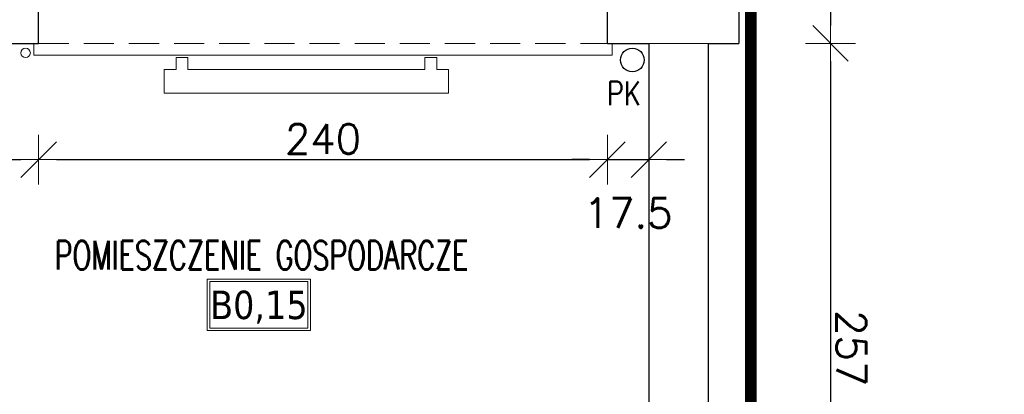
# Model space of a CAD drawing. Header units: millimetres. Extents: x 23192 to 177760, y -399809 to -79279.
# Tile 134 of 256: x 51413 to 51829, y -194500 to -194342. Entities that reach past the tile are written whole.
import ezdxf
from ezdxf.enums import TextEntityAlignment as Align

# ---------------------------------------------------------------- set-up
doc = ezdxf.new("R2010")
doc.units = ezdxf.units.MM
doc.linetypes.add('HIDDEN', pattern=[9.525, 6.35, -3.175])
doc.linetypes.add('STRICHLINIE', pattern=[0.75, 0.5, -0.25])
doc.layers.get('0').update_dxf_attribs({"lineweight": 0})
for name, color, linetype, lineweight in [('!! 0_ Istn-sciany', 3, 'Continuous', 30), ('!! 0_ Istn-widok', 1, 'Continuous', 15), ('!! 0_Istn-armatura', 6, 'Continuous', 9), ('!! 0_Istn-cienka', 4, 'Continuous', 9), ('!! 0_Opis_pom', 9, 'Continuous', 13), ('!! 1_PROJ Sciany', 2, 'Continuous', 40), ('!! wymiary osi', 250, 'Continuous', 9)]:
    doc.layers.add(name, color=color, linetype=linetype, lineweight=lineweight)
doc.layers.add('!! 0_Istn-grzejniki', color=7, linetype='Continuous', lineweight=0, plot=False)
doc.layers.add('!! 0_opis pionów', color=4, linetype='Continuous')
doc.styles.add('ARCHETYP', font='romans.shx', dxfattribs={"height": 15})
doc.styles.add('ARIAL', font='tahoma.ttf')
doc.styles.add('TXT', font='simplex.shx')
doc.dimstyles.new('DIM50', dxfattribs={"dimscale": 5, "dimtxt": 2.5, "dimasz": 1.5, "dimexe": 0, "dimexo": 0, "dimgap": 0.5, "dimtad": 1, "dimdec": 4, "dimrnd": 0.5, "dimdsep": 46, "dimtxsty": 'TXT', "dimblk1": 'TICK1', "dimblk2": 'TICK1', "dimsah": 1, "dimcen": 0, "dimse1": 1, "dimse2": 1, "dimclrd": 1, "dimclre": 7, "dimclrt": 9, "dimadec": 0, "dimazin": 0, "dimtfac": 1, "dimtdec": 4, "dimtmove": 2, "dimatfit": 3, "dimldrblk": 'TICK1', "dimfxl": 1, "dimtolj": 1, "dimarcsym": 0})

# ---------------------------------------------------------------- blocks, each defined once
blk = doc.blocks.new('TICK1')
at = {"color": 0}
for p, q in [((0, -1.4), (0, 1.4)), ((0, 0), (-1, 0))]:
    blk.add_line(p, q, dxfattribs=at)
at = {"color": 2}
blk.add_line((-1, -1), (1, 1), dxfattribs=at)
blk = doc.blocks.new('*D2391')
at = {"layer": '!! wymiary osi', "color": 1, "lineweight": -2, "transparency": 16777216}
blk.add_line((51366.4, -194400.59), (51413.72, -194400.59), dxfattribs=at)
at = {"layer": 'DEFPOINTS', "color": 0, "transparency": 16777216}
for p in [(51358.9, -194351.59), (51421.22, -194351.59), (51421.22, -194400.59)]:
    blk.add_point(p, dxfattribs=at)
at = {"layer": '!! wymiary osi', "color": 1, "lineweight": -2, "transparency": 16777216, "xscale": 7.5, "yscale": 7.5, "zscale": 7.5, "rotation": 180}
blk.add_blockref('TICK1', (51358.9, -194400.59), dxfattribs=at)
at = {"layer": '!! wymiary osi', "color": 1, "lineweight": -2, "transparency": 16777216, "xscale": 7.5, "yscale": 7.5, "zscale": 7.5}
blk.add_blockref('TICK1', (51421.22, -194400.59), dxfattribs=at)
at = {"layer": '!! wymiary osi', "color": 9, "transparency": 16777216, "insert": (51390.06, -194391.84), "char_height": 12.5, "attachment_point": 5, "style": 'TXT'}
blk.add_mtext('\\A1;62.5', dxfattribs=at)
blk = doc.blocks.new('*D2392')
at = {"layer": '!! wymiary osi', "color": 1, "lineweight": -2, "transparency": 16777216}
blk.add_line((51428.72, -194400.59), (51653.72, -194400.59), dxfattribs=at)
at = {"layer": 'DEFPOINTS', "color": 0, "transparency": 16777216}
for p in [(51421.22, -194351.59), (51661.22, -194351.59), (51661.22, -194400.59)]:
    blk.add_point(p, dxfattribs=at)
at = {"layer": '!! wymiary osi', "color": 1, "lineweight": -2, "transparency": 16777216, "xscale": 7.5, "yscale": 7.5, "zscale": 7.5, "rotation": 180}
blk.add_blockref('TICK1', (51421.22, -194400.59), dxfattribs=at)
at = {"layer": '!! wymiary osi', "color": 1, "lineweight": -2, "transparency": 16777216, "xscale": 7.5, "yscale": 7.5, "zscale": 7.5}
blk.add_blockref('TICK1', (51661.22, -194400.59), dxfattribs=at)
at = {"layer": '!! wymiary osi', "color": 9, "transparency": 16777216, "insert": (51541.22, -194391.84), "char_height": 12.5, "attachment_point": 5, "style": 'TXT'}
blk.add_mtext('\\A1;240', dxfattribs=at)
blk = doc.blocks.new('*D2393')
at = {"layer": '!! wymiary osi', "color": 1, "lineweight": -2, "transparency": 16777216}
for p, q in [((51653.72, -194400.59), (51646.22, -194400.59)), ((51661.22, -194400.59), (51678.71, -194400.59)), ((51686.21, -194400.59), (51693.71, -194400.59))]:
    blk.add_line(p, q, dxfattribs=at)
at = {"layer": 'DEFPOINTS', "color": 0, "transparency": 16777216}
for p in [(51661.22, -194351.59), (51678.71, -194351.59), (51678.71, -194400.59)]:
    blk.add_point(p, dxfattribs=at)
at = {"layer": '!! wymiary osi', "color": 1, "lineweight": -2, "transparency": 16777216, "xscale": 7.5, "yscale": 7.5, "zscale": 7.5}
blk.add_blockref('TICK1', (51661.22, -194400.59), dxfattribs=at)
at = {"layer": '!! wymiary osi', "color": 1, "lineweight": -2, "transparency": 16777216, "xscale": 7.5, "yscale": 7.5, "zscale": 7.5, "rotation": 180}
blk.add_blockref('TICK1', (51678.71, -194400.59), dxfattribs=at)
at = {"layer": '!! wymiary osi', "color": 9, "transparency": 16777216, "insert": (51669.96, -194423.09), "char_height": 12.5, "attachment_point": 5, "style": 'TXT'}
blk.add_mtext('\\A1;17.5', dxfattribs=at)
blk = doc.blocks.new('*D4122')
at = {"layer": '!! wymiary osi', "color": 1, "lineweight": -2, "transparency": 16777216}
blk.add_line((51755.33, -193999.09), (51755.33, -194344.09), dxfattribs=at)
at = {"layer": 'DEFPOINTS', "color": 0, "transparency": 16777216}
for p in [(51716.71, -193991.59), (51716.71, -194351.59), (51755.33, -194351.59)]:
    blk.add_point(p, dxfattribs=at)
at = {"layer": '!! wymiary osi', "color": 1, "lineweight": -2, "transparency": 16777216, "xscale": 7.5, "yscale": 7.5, "zscale": 7.5}
for p, rotation in [((51755.33, -193991.59), 90), ((51755.33, -194351.59), 270)]:
    blk.add_blockref('TICK1', p, dxfattribs=dict(at, rotation=rotation))
at = {"layer": '!! wymiary osi', "color": 9, "transparency": 16777216, "insert": (51764.08, -194171.59), "char_height": 12.5, "attachment_point": 5, "rotation": 270, "style": 'TXT'}
blk.add_mtext('\\A1;360', dxfattribs=at)
blk = doc.blocks.new('*D4123')
at = {"layer": '!! wymiary osi', "color": 1, "lineweight": -2, "transparency": 16777216}
blk.add_line((51755.33, -194359.09), (51755.33, -194601.09), dxfattribs=at)
at = {"layer": 'DEFPOINTS', "color": 0, "transparency": 16777216}
for p in [(51716.71, -194351.59), (51703.71, -194608.59), (51755.33, -194608.59)]:
    blk.add_point(p, dxfattribs=at)
at = {"layer": '!! wymiary osi', "color": 1, "lineweight": -2, "transparency": 16777216, "xscale": 7.5, "yscale": 7.5, "zscale": 7.5}
for p, rotation in [((51755.33, -194351.59), 90), ((51755.33, -194608.59), 270)]:
    blk.add_blockref('TICK1', p, dxfattribs=dict(at, rotation=rotation))
at = {"layer": '!! wymiary osi', "color": 9, "transparency": 16777216, "insert": (51764.08, -194480.09), "char_height": 12.5, "attachment_point": 5, "rotation": 270, "style": 'TXT'}
blk.add_mtext('\\A1;257', dxfattribs=at)

msp = doc.modelspace()

# ---------------------------------------------------------------- linework, layer by layer
at = {"layer": '!! 0_ Istn-sciany'}
for points in [[(51716.71142, -193991.5883), (51716.71142, -194351.5883)], [(51421.21802, -194351.5883), (51421.21802, -194325.5883)], [(51661.21802, -194351.5883), (51661.21802, -194325.5883)], [(51361.21802, -194351.5883), (51421.21802, -194351.5883)], [(51661.21802, -194351.5883), (51678.71142, -194351.5883)], [(51678.71142, -194351.5883), (51678.71142, -194573.5883)], [(51703.71142, -194351.5883), (51703.71142, -194608.5883)], [(51703.71142, -194351.5883), (51716.71142, -194351.5883)]]:
    msp.add_lwpolyline(points, dxfattribs=at)
at = {"layer": '!! 0_ Istn-widok'}
for points in [[(51419.21802, -194351.5883), (51419.21802, -194356.5883)], [(51663.21802, -194351.5883), (51663.21802, -194356.5883)], [(51678.71142, -194351.5883), (51703.71142, -194351.5883)], [(51419.21802, -194356.5883), (51663.21802, -194356.5883)]]:
    msp.add_lwpolyline(points, dxfattribs=at)
at = {"layer": '!! 0_Istn-armatura'}
msp.add_circle((51415.71142, -194355.5883), 2, dxfattribs=at)
at = {"layer": '!! 0_Istn-cienka', "linetype": 'HIDDEN', "ltscale": 2}
msp.add_lwpolyline([(51421.21802, -194351.5883), (51661.21802, -194351.5883)], dxfattribs=at)
at = {"layer": '!! 0_Istn-grzejniki'}
msp.add_lwpolyline([(51589.21802, -194357.5883), (51589.21802, -194362.5883), (51594.21802, -194362.5883), (51594.21802, -194372.5883), (51474.21802, -194372.5883), (51474.21802, -194362.5883), (51479.21802, -194362.5883), (51479.21802, -194357.5883), (51484.21802, -194357.5883), (51484.21802, -194362.5883), (51584.21802, -194362.5883), (51584.21802, -194357.5883)], close=True, dxfattribs=at)
at = {"layer": '!! 0_opis pionów'}
msp.add_circle((51671.71142, -194358.5883), 5, dxfattribs=at)
at = {"layer": '!! 0_Opis_pom', "ltscale": 0.7}
for points in [[(51492.39008, -194472.6873), (51535.91008, -194472.6873), (51535.91008, -194450.9273), (51492.39008, -194450.9273)], [(51493.47808, -194471.5993), (51534.82208, -194471.5993), (51534.82208, -194452.0153), (51493.47808, -194452.0153)]]:
    msp.add_lwpolyline(points, close=True, dxfattribs=at)
at = {"layer": '!! 1_PROJ Sciany', "color": 92, "linetype": 'STRICHLINIE', "ltscale": 25, "true_color": 0x00c200, "const_width": 5}
msp.add_lwpolyline([(52004.71142, -195582.5883), (53173.71142, -195582.5883), (53173.71142, -195567.04591), (54961.71142, -195569.58121), (54961.71142, -194921.5883), (54974.71142, -194921.5883), (54974.71142, -194356.5883), (54755.71142, -194356.5883), (54755.71142, -194956.5883), (53237.71142, -194956.5883), (53237.71142, -194656.5883), (52860.74164, -194656.5883), (52856.74164, -193996.5883), (51721.71142, -193996.5883), (51721.71142, -194956.5883), (51366.71142, -194956.5883), (51366.71142, -195088.5883), (51108.71142, -195088.5883), (51108.71142, -195582.5883)], close=True, dxfattribs=at)

# ---------------------------------------------------------------- texts
at = {"layer": '!! 0_opis pionów', "style": 'ARCHETYP', "width": 0.8}
msp.add_text('PK', height=10, rotation=0, dxfattribs=at).set_placement((51660.94714, -194377.62608))
at = {"layer": '!! 0_Opis_pom', "ltscale": 0.7, "style": 'TXT', "width": 0.7}
msp.add_text('POMIESZCZENIE GOSPODARCZE', height=12, dxfattribs=at).set_placement((51515.26521, -194446.88099), align=Align.CENTER)
at = {"layer": '!! 0_Opis_pom', "ltscale": 0.7, "style": 'ARIAL'}
msp.add_attdef('B0,15', text='', height=11.968, dxfattribs=at).set_placement((51514.15008, -194461.8073), align=Align.MIDDLE_CENTER)

# ---------------------------------------------------------------- dimensions: what is measured, and where the dimension line sits
at = {"layer": '!! wymiary osi'}
for base, p1, p2, picture, middle in [((51755.32764, -194351.5883), (51716.71142, -193991.5883), (51716.71142, -194351.5883), '*D4122', (51764.07764, -194171.5883)), ((51755.32764, -194608.5883), (51716.71142, -194351.5883), (51703.71142, -194608.5883), '*D4123', (51764.07764, -194480.0883))]:
    dim = msp.add_linear_dim(base=base, p1=p1, p2=p2, angle=270, dimstyle='DIM50', dxfattribs=at)
    dim.commit()
    dim.dimension.update_dxf_attribs({"geometry": picture, "text_midpoint": middle})
for base, p1, p2, picture, middle in [((51421.218019, -194400.587099), (51358.903972, -194351.588303), (51421.218019, -194351.588303), '*D2391', (51390.060996, -194391.837099)), ((51661.21802, -194400.5871), (51421.21802, -194351.5883), (51661.21802, -194351.5883), '*D2392', (51541.21802, -194391.8371)), ((51678.71142, -194400.5871), (51661.21802, -194351.5883), (51678.71142, -194351.5883), '*D2393', (51669.96472, -194423.0871))]:
    dim = msp.add_linear_dim(base=base, p1=p1, p2=p2, dimstyle='DIM50', dxfattribs=at)
    dim.commit()
    dim.dimension.update_dxf_attribs({"geometry": picture, "text_midpoint": middle})

doc.saveas('drawing.dxf')
